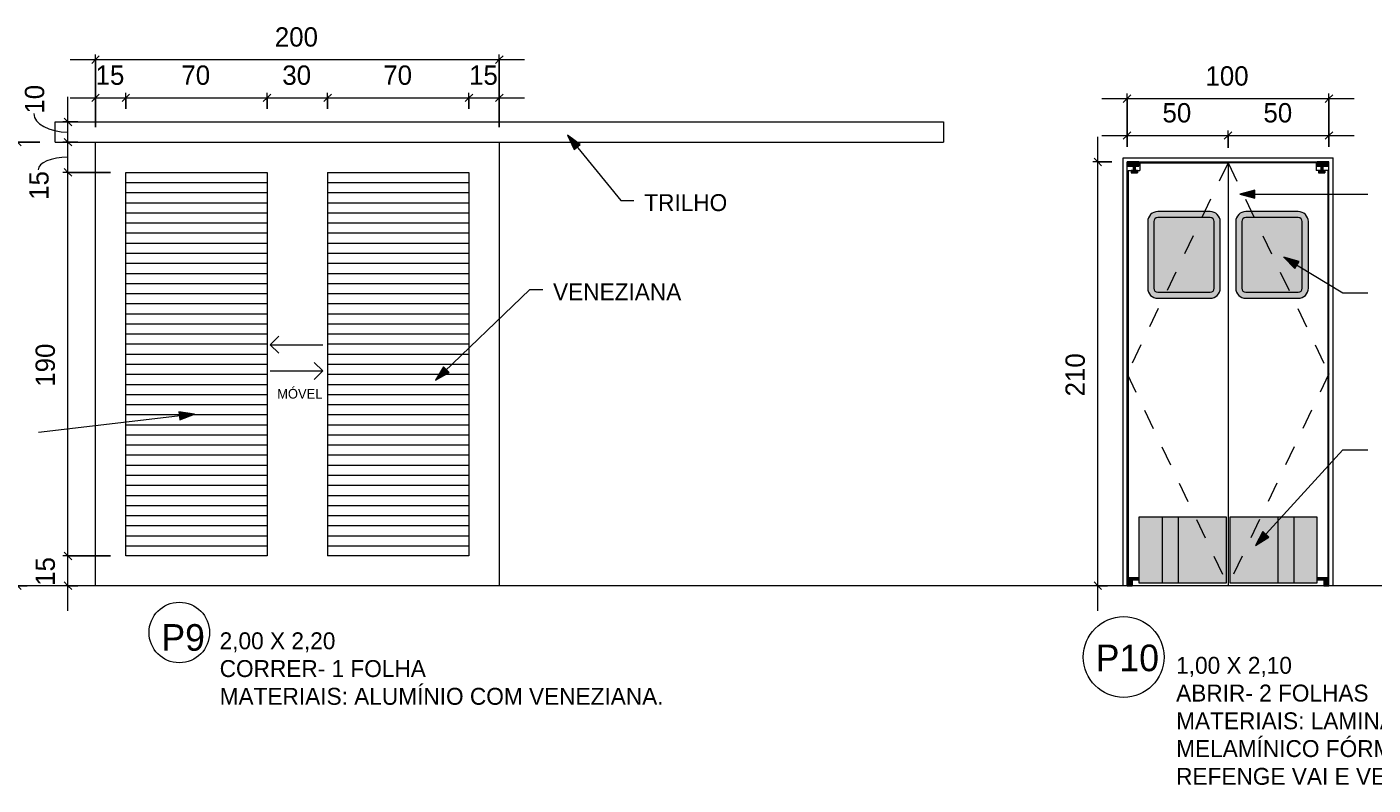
# Model space of a CAD drawing. Header units: metres. Extents: x -1.1 to 55.8, y -6.6 to 5.6.
# Tile 4 of 17: x 10.1 to 16.8, y -2.1 to 1.6. Entities that reach past the tile are written whole.
import ezdxf

# ---------------------------------------------------------------- set-up
doc = ezdxf.new("R2010")
doc.units = ezdxf.units.M
doc.linetypes.add('Projeção', pattern=[0.003969, 0.002381, -0.001587])
for name, color, linetype, lineweight in [('A-ANNO-DIMS', 211, 'Continuous', 9), ('A-ANNO-DIMS-25', 211, 'Continuous', 9), ('A-DETL', 90, 'Continuous', 18), ('A-DETL-GENF', 92, 'Continuous', 18), ('A-FLOR-OVHD', 1, 'Projeção', 18), ('G-ANNO-TEXT', 231, 'Continuous', 9)]:
    doc.layers.add(name, color=color, linetype=linetype, lineweight=lineweight)
doc.styles.add('Century Gothic', font='GOTHIC.TTF', dxfattribs={"height": 0.095807})
doc.styles.add('Century Gothic_1', font='GOTHIC.TTF', dxfattribs={"height": 0.131735})
doc.styles.add('Century Gothic_2', font='GOTHIC.TTF', dxfattribs={"height": 0.083832})
doc.styles.add('Century Gothic_3', font='GOTHIC.TTF', dxfattribs={"height": 0.047904})
doc.dimstyles.new('_Cotas_detalhamento_4_mm__', dxfattribs={"dimscale": 0.3048, "dimtxt": 0.1, "dimasz": 0.123031, "dimexe": 0.082021, "dimexo": 0.246063, "dimgap": 0.123031, "dimtad": 1, "dimdec": 0, "dimlfac": 100, "dimzin": 0, "dimdsep": 46, "dimtxsty": 'Century Gothic', "dimblk1": 'OBLIQUE', "dimblk2": 'OBLIQUE', "dimsah": 1, "dimcen": 0.09, "dimdle": 0.410105, "dimazin": 0, "dimtfac": 1, "dimtdec": 4, "dimtix": 1, "dimtmove": 0, "dimatfit": 3, "dimfxl": 1, "dimtvp": 1, "dimtolj": 1, "dimtzin": 0, "dimarcsym": 2})
doc.dimstyles.new('_Cotas_detalhamento_4_mm___1', dxfattribs={"dimscale": 0.3048, "dimtxt": 0.1, "dimasz": 0.123031, "dimexe": 0.082021, "dimexo": 0.246063, "dimgap": 0.123031, "dimtad": 1, "dimdec": 0, "dimlfac": 100, "dimzin": 0, "dimdsep": 46, "dimtxsty": 'Century Gothic', "dimblk1": 'OBLIQUE', "dimblk2": 'OBLIQUE', "dimsah": 1, "dimcen": 0.09, "dimdle": 0.410105, "dimazin": 0, "dimtfac": 1, "dimtdec": 4, "dimtix": 1, "dimtmove": 1, "dimatfit": 3, "dimfxl": 1, "dimtvp": 1, "dimtolj": 1, "dimtzin": 0, "dimarcsym": 2})

# ---------------------------------------------------------------- blocks, each defined once
blk = doc.blocks.new('DIMBLOCK25-DETALHAMENTO DE PORTAS')
at = {"layer": 'A-ANNO-DIMS-25'}
for p, q in [((10.3514, 1.2671), (10.6264, 1.2671)), ((10.4764, 1.161), (10.4764, 1.2921)), ((10.4764, 1.2671), (10.4764, 1.161)), ((10.6264, 1.2118), (10.6264, 1.2921)), ((10.6264, 1.2671), (10.6264, 1.2118))]:
    blk.add_line(p, q, dxfattribs=at)
at = {"layer": 'A-ANNO-DIMS-25', "lineweight": 18}
for p, q in [((10.4764, 1.2671), (10.4577, 1.2483)), ((10.4764, 1.2671), (10.4952, 1.2858)), ((10.6264, 1.2671), (10.6077, 1.2483)), ((10.6264, 1.2671), (10.6452, 1.2858))]:
    blk.add_line(p, q, dxfattribs=at)
at = {"layer": 'A-ANNO-DIMS-25', "color": 0, "insert": (10.4768, 1.4274), "char_height": 0.09581, "width": 0.179048, "attachment_point": 1, "line_spacing_factor": 0.984117, "style": 'Century Gothic'}
blk.add_mtext('15', dxfattribs=at)
blk = doc.blocks.new('_Oblique')
at = {"color": 0, "linetype": 'ByBlock', "lineweight": -2}
blk.add_line((-0.5, -0.5), (0.5, 0.5), dxfattribs=at)
blk = doc.blocks.new('DIMBLOCK26-DETALHAMENTO DE PORTAS')
at = {"layer": 'A-ANNO-DIMS-25', "lineweight": 18}
for p, q in [((10.6264, 1.2671), (10.6077, 1.2483)), ((10.6264, 1.2671), (10.6452, 1.2858)), ((11.3264, 1.2671), (11.3077, 1.2483)), ((11.3264, 1.2671), (11.3452, 1.2858))]:
    blk.add_line(p, q, dxfattribs=at)
at = {"layer": 'A-ANNO-DIMS-25'}
for p, q in [((10.6264, 1.2118), (10.6264, 1.2921)), ((10.6264, 1.2671), (11.3264, 1.2671)), ((10.6264, 1.2671), (10.6264, 1.2118)), ((11.3264, 1.2118), (11.3264, 1.2921)), ((11.3264, 1.2671), (11.3264, 1.2118))]:
    blk.add_line(p, q, dxfattribs=at)
at = {"layer": 'A-ANNO-DIMS-25', "color": 0, "insert": (10.9018, 1.4274), "char_height": 0.09581, "width": 0.179048, "attachment_point": 1, "line_spacing_factor": 0.984117, "style": 'Century Gothic'}
blk.add_mtext('70', dxfattribs=at)
blk = doc.blocks.new('DIMBLOCK27-DETALHAMENTO DE PORTAS')
at = {"layer": 'A-ANNO-DIMS-25', "lineweight": 18}
for p, q in [((11.3264, 1.2671), (11.3077, 1.2483)), ((11.3264, 1.2671), (11.3452, 1.2858)), ((11.6264, 1.2671), (11.6077, 1.2483)), ((11.6264, 1.2671), (11.6452, 1.2858))]:
    blk.add_line(p, q, dxfattribs=at)
at = {"layer": 'A-ANNO-DIMS-25'}
for p, q in [((11.3264, 1.2118), (11.3264, 1.2921)), ((11.3264, 1.2671), (11.6264, 1.2671)), ((11.3264, 1.2671), (11.3264, 1.2118)), ((11.6264, 1.2118), (11.6264, 1.2921)), ((11.6264, 1.2671), (11.6264, 1.2118))]:
    blk.add_line(p, q, dxfattribs=at)
at = {"layer": 'A-ANNO-DIMS-25', "color": 0, "insert": (11.4018, 1.4274), "char_height": 0.09581, "width": 0.179048, "attachment_point": 1, "line_spacing_factor": 0.984117, "style": 'Century Gothic'}
blk.add_mtext('30', dxfattribs=at)
blk = doc.blocks.new('DIMBLOCK28-DETALHAMENTO DE PORTAS')
at = {"layer": 'A-ANNO-DIMS-25', "lineweight": 18}
for p, q in [((11.6264, 1.2671), (11.6077, 1.2483)), ((11.6264, 1.2671), (11.6452, 1.2858)), ((12.3264, 1.2671), (12.3077, 1.2483)), ((12.3264, 1.2671), (12.3452, 1.2858))]:
    blk.add_line(p, q, dxfattribs=at)
at = {"layer": 'A-ANNO-DIMS-25'}
for p, q in [((11.6264, 1.2118), (11.6264, 1.2921)), ((11.6264, 1.2671), (12.3264, 1.2671)), ((11.6264, 1.2671), (11.6264, 1.2118)), ((12.3264, 1.2118), (12.3264, 1.2921)), ((12.3264, 1.2671), (12.3264, 1.2118))]:
    blk.add_line(p, q, dxfattribs=at)
at = {"layer": 'A-ANNO-DIMS-25', "color": 0, "insert": (11.9018, 1.4274), "char_height": 0.09581, "width": 0.179048, "attachment_point": 1, "line_spacing_factor": 0.984117, "style": 'Century Gothic'}
blk.add_mtext('70', dxfattribs=at)
blk = doc.blocks.new('DIMBLOCK29-DETALHAMENTO DE PORTAS')
at = {"layer": 'A-ANNO-DIMS-25', "lineweight": 18}
for p, q in [((12.3264, 1.2671), (12.3077, 1.2483)), ((12.3264, 1.2671), (12.3452, 1.2858)), ((12.4764, 1.2671), (12.4577, 1.2483)), ((12.4764, 1.2671), (12.4952, 1.2858))]:
    blk.add_line(p, q, dxfattribs=at)
at = {"layer": 'A-ANNO-DIMS-25'}
for p, q in [((12.3264, 1.2118), (12.3264, 1.2921)), ((12.3264, 1.2671), (12.6014, 1.2671)), ((12.3264, 1.2671), (12.3264, 1.2118)), ((12.4764, 1.1225), (12.4764, 1.2921)), ((12.4764, 1.2671), (12.4764, 1.1225))]:
    blk.add_line(p, q, dxfattribs=at)
at = {"layer": 'A-ANNO-DIMS-25', "color": 0, "insert": (12.3268, 1.4274), "char_height": 0.09581, "width": 0.179048, "attachment_point": 1, "line_spacing_factor": 0.984117, "style": 'Century Gothic'}
blk.add_mtext('15', dxfattribs=at)
blk = doc.blocks.new('DIMBLOCK30-DETALHAMENTO DE PORTAS')
at = {"layer": 'A-ANNO-DIMS-25'}
for p, q in [((10.4764, 1.1225), (10.4764, 1.4815)), ((12.4764, 1.1225), (12.4764, 1.4815)), ((10.3514, 1.4565), (12.6014, 1.4565)), ((10.4764, 1.4565), (10.4764, 1.1225)), ((12.4764, 1.4565), (12.4764, 1.1225))]:
    blk.add_line(p, q, dxfattribs=at)
at = {"layer": 'A-ANNO-DIMS-25', "lineweight": 18}
for p, q in [((10.4764, 1.4565), (10.4952, 1.4752)), ((12.4764, 1.4565), (12.4952, 1.4752)), ((10.4764, 1.4565), (10.4577, 1.4377)), ((12.4764, 1.4565), (12.4577, 1.4377))]:
    blk.add_line(p, q, dxfattribs=at)
at = {"layer": 'A-ANNO-DIMS-25', "color": 0, "insert": (11.3645, 1.6167), "char_height": 0.09581, "width": 0.268571, "attachment_point": 1, "line_spacing_factor": 0.984117, "style": 'Century Gothic'}
blk.add_mtext('200', dxfattribs=at)
blk = doc.blocks.new('DIMBLOCK31-DETALHAMENTO DE PORTAS')
at = {"layer": 'A-ANNO-DIMS-25', "lineweight": 18}
for p, q in [((10.3398, -1.0025), (10.3211, -0.9837)), ((10.3398, -1.0025), (10.3586, -1.0212)), ((10.3398, -1.1504), (10.3211, -1.1316)), ((10.3398, -1.1504), (10.3586, -1.1691))]:
    blk.add_line(p, q, dxfattribs=at)
at = {"layer": 'A-ANNO-DIMS-25'}
for p, q in [((10.5514, -1.0025), (10.3148, -1.0025)), ((10.3398, -1.2754), (10.3398, -1.0025)), ((10.3398, -1.0025), (10.5514, -1.0025)), ((10.3883, -1.1504), (10.3148, -1.1504)), ((10.3398, -1.1504), (10.3883, -1.1504))]:
    blk.add_line(p, q, dxfattribs=at)
at = {"layer": 'A-ANNO-DIMS-25', "color": 0, "insert": (10.1795, -1.151), "char_height": 0.09581, "width": 0.179048, "attachment_point": 1, "rotation": 90, "line_spacing_factor": 0.984117, "style": 'Century Gothic'}
blk.add_mtext('15', dxfattribs=at)
blk = doc.blocks.new('DIMBLOCK32-DETALHAMENTO DE PORTAS')
at = {"layer": 'A-ANNO-DIMS-25'}
for p, q in [((10.5514, 0.8975), (10.3148, 0.8975)), ((10.3398, -1.0025), (10.3398, 0.8975)), ((10.3398, 0.8975), (10.5514, 0.8975)), ((10.5514, -1.0025), (10.3148, -1.0025)), ((10.3398, -1.0025), (10.5514, -1.0025))]:
    blk.add_line(p, q, dxfattribs=at)
at = {"layer": 'A-ANNO-DIMS-25', "lineweight": 18}
for p, q in [((10.3398, 0.8975), (10.3211, 0.9163)), ((10.3398, 0.8975), (10.3586, 0.8788)), ((10.3398, -1.0025), (10.3211, -0.9837)), ((10.3398, -1.0025), (10.3586, -1.0212))]:
    blk.add_line(p, q, dxfattribs=at)
at = {"layer": 'A-ANNO-DIMS-25', "color": 0, "insert": (10.1795, -0.1644), "char_height": 0.09581, "width": 0.268571, "attachment_point": 1, "rotation": 90, "line_spacing_factor": 0.984117, "style": 'Century Gothic'}
blk.add_mtext('190', dxfattribs=at)
blk = doc.blocks.new('DIMBLOCK33-DETALHAMENTO DE PORTAS')
at = {"layer": 'A-ANNO-DIMS-25'}
for p, q in [((10.3883, 1.0475), (10.3148, 1.0475)), ((10.3398, 0.8975), (10.3398, 1.0475)), ((10.3398, 1.0475), (10.3883, 1.0475)), ((10.5514, 0.8975), (10.3148, 0.8975)), ((10.3398, 0.8975), (10.5514, 0.8975))]:
    blk.add_line(p, q, dxfattribs=at)
at = {"layer": 'A-ANNO-DIMS-25', "lineweight": 18}
for p, q in [((10.3398, 1.0475), (10.3211, 1.0663)), ((10.3398, 1.0475), (10.3586, 1.0288)), ((10.3398, 0.8975), (10.3211, 0.9163)), ((10.3398, 0.8975), (10.3586, 0.8788))]:
    blk.add_line(p, q, dxfattribs=at)
at = {"layer": 'A-ANNO-DIMS-25'}
blk.add_ellipse((10.3398, 0.9109), major_axis=(-0.1474, 0), ratio=0.418385, start_param=4.712389, end_param=6.283185, dxfattribs=at)
at = {"layer": 'A-ANNO-DIMS-25', "color": 0, "insert": (10.1482, 0.7616), "char_height": 0.09581, "width": 0.179048, "attachment_point": 1, "rotation": 90, "line_spacing_factor": 0.984117, "style": 'Century Gothic'}
blk.add_mtext('15', dxfattribs=at)
blk = doc.blocks.new('DIMBLOCK34-DETALHAMENTO DE PORTAS')
at = {"layer": 'A-ANNO-DIMS-25'}
for p, q in [((10.3398, 1.0475), (10.3398, 1.2725)), ((10.3883, 1.1475), (10.3148, 1.1475)), ((10.3398, 1.1475), (10.3883, 1.1475)), ((10.3883, 1.0475), (10.3148, 1.0475)), ((10.3398, 1.0475), (10.3883, 1.0475))]:
    blk.add_line(p, q, dxfattribs=at)
at = {"layer": 'A-ANNO-DIMS-25', "lineweight": 18}
for p, q in [((10.3398, 1.1475), (10.3211, 1.1663)), ((10.3398, 1.1475), (10.3586, 1.1288)), ((10.3398, 1.0475), (10.3211, 1.0663)), ((10.3398, 1.0475), (10.3586, 1.0288))]:
    blk.add_line(p, q, dxfattribs=at)
at = {"layer": 'A-ANNO-DIMS-25'}
blk.add_ellipse((10.3398, 1.1888), major_axis=(0.1691, 0), ratio=0.539767, start_param=3.141593, end_param=4.712389, dxfattribs=at)
at = {"layer": 'A-ANNO-DIMS-25', "color": 0, "insert": (10.1265, 1.1888), "char_height": 0.09581, "width": 0.179048, "attachment_point": 1, "rotation": 90, "line_spacing_factor": 0.984117, "style": 'Century Gothic'}
blk.add_mtext('10', dxfattribs=at)
blk = doc.blocks.new('DIMBLOCK51-DETALHAMENTO DE PORTAS')
at = {"layer": 'A-ANNO-DIMS-25'}
for p, q in [((10.0899, -1.2754), (10.0899, 1.1725)), ((10.2014, 1.0475), (10.0649, 1.0475)), ((10.0899, 1.0475), (10.2014, 1.0475)), ((10.1384, -1.1504), (10.0649, -1.1504)), ((10.0899, -1.1504), (10.1384, -1.1504))]:
    blk.add_line(p, q, dxfattribs=at)
at = {"layer": 'A-ANNO-DIMS-25', "lineweight": 18}
for p, q in [((10.0899, 1.0475), (10.0712, 1.0663)), ((10.0899, 1.0475), (10.1087, 1.0288)), ((10.0899, -1.1504), (10.0712, -1.1316)), ((10.0899, -1.1504), (10.1087, -1.1691))]:
    blk.add_line(p, q, dxfattribs=at)
at = {"layer": 'A-ANNO-DIMS-25', "color": 0, "insert": (9.9296, -0.1633), "char_height": 0.09581, "width": 0.268571, "attachment_point": 1, "rotation": 90, "line_spacing_factor": 0.984117, "style": 'Century Gothic'}
blk.add_mtext('220', dxfattribs=at)
blk = doc.blocks.new('DIMBLOCK54-DETALHAMENTO DE PORTAS')
at = {"layer": 'A-ANNO-DIMS-25'}
for p, q in [((15.4413, -1.2754), (15.4413, 1.0746)), ((15.5111, 0.9496), (15.4163, 0.9496)), ((15.4413, 0.9496), (15.5111, 0.9496)), ((15.4898, -1.1504), (15.4163, -1.1504)), ((15.4413, -1.1504), (15.4898, -1.1504))]:
    blk.add_line(p, q, dxfattribs=at)
at = {"layer": 'A-ANNO-DIMS-25', "lineweight": 18}
for p, q in [((15.4413, 0.9496), (15.4226, 0.9684)), ((15.4413, 0.9496), (15.4601, 0.9309)), ((15.4413, -1.1504), (15.4226, -1.1316)), ((15.4413, -1.1504), (15.4601, -1.1691))]:
    blk.add_line(p, q, dxfattribs=at)
at = {"layer": 'A-ANNO-DIMS-25', "color": 0, "insert": (15.281, -0.2123), "char_height": 0.09581, "width": 0.268571, "attachment_point": 1, "rotation": 90, "line_spacing_factor": 0.984117, "style": 'Century Gothic'}
blk.add_mtext('210', dxfattribs=at)
blk = doc.blocks.new('DIMBLOCK55-DETALHAMENTO DE PORTAS')
at = {"layer": 'A-ANNO-DIMS-25'}
for p, q in [((15.4611, 1.0807), (16.0861, 1.0807)), ((15.5861, 1.0246), (15.5861, 1.1057)), ((15.5861, 1.0807), (15.5861, 1.0246)), ((16.0861, 1.0196), (16.0861, 1.1057)), ((16.0861, 1.0807), (16.0861, 1.0196))]:
    blk.add_line(p, q, dxfattribs=at)
at = {"layer": 'A-ANNO-DIMS-25', "lineweight": 18}
for p, q in [((15.5861, 1.0807), (15.5673, 1.0619)), ((15.5861, 1.0807), (15.6048, 1.0994)), ((16.0861, 1.0807), (16.0673, 1.0619)), ((16.0861, 1.0807), (16.1048, 1.0994))]:
    blk.add_line(p, q, dxfattribs=at)
at = {"layer": 'A-ANNO-DIMS-25', "color": 0, "insert": (15.7615, 1.241), "char_height": 0.09581, "width": 0.179048, "attachment_point": 1, "line_spacing_factor": 0.984117, "style": 'Century Gothic'}
blk.add_mtext('50', dxfattribs=at)
blk = doc.blocks.new('DIMBLOCK56-DETALHAMENTO DE PORTAS')
at = {"layer": 'A-ANNO-DIMS-25', "lineweight": 18}
for p, q in [((16.0861, 1.0807), (16.0673, 1.0619)), ((16.0861, 1.0807), (16.1048, 1.0994)), ((16.5861, 1.0807), (16.5673, 1.0619)), ((16.5861, 1.0807), (16.6048, 1.0994))]:
    blk.add_line(p, q, dxfattribs=at)
at = {"layer": 'A-ANNO-DIMS-25'}
for p, q in [((16.0861, 1.0196), (16.0861, 1.1057)), ((16.0861, 1.0807), (16.7111, 1.0807)), ((16.0861, 1.0807), (16.0861, 1.0196)), ((16.5861, 1.0246), (16.5861, 1.1057)), ((16.5861, 1.0807), (16.5861, 1.0246))]:
    blk.add_line(p, q, dxfattribs=at)
at = {"layer": 'A-ANNO-DIMS-25', "color": 0, "insert": (16.2615, 1.241), "char_height": 0.09581, "width": 0.179048, "attachment_point": 1, "line_spacing_factor": 0.984117, "style": 'Century Gothic'}
blk.add_mtext('50', dxfattribs=at)
blk = doc.blocks.new('DIMBLOCK57-DETALHAMENTO DE PORTAS')
at = {"layer": 'A-ANNO-DIMS-25'}
for p, q in [((15.5861, 1.0246), (15.5861, 1.2881)), ((16.5861, 1.0246), (16.5861, 1.2881)), ((15.4611, 1.2631), (16.7111, 1.2631)), ((15.5861, 1.2631), (15.5861, 1.0246)), ((16.5861, 1.2631), (16.5861, 1.0246))]:
    blk.add_line(p, q, dxfattribs=at)
at = {"layer": 'A-ANNO-DIMS-25', "lineweight": 18}
for p, q in [((15.5861, 1.2631), (15.6048, 1.2818)), ((16.5861, 1.2631), (16.6048, 1.2818)), ((15.5861, 1.2631), (15.5673, 1.2443)), ((16.5861, 1.2631), (16.5673, 1.2443))]:
    blk.add_line(p, q, dxfattribs=at)
at = {"layer": 'A-ANNO-DIMS-25', "color": 0, "insert": (15.9742, 1.4234), "char_height": 0.09581, "width": 0.268571, "attachment_point": 1, "line_spacing_factor": 0.984117, "style": 'Century Gothic'}
blk.add_mtext('100', dxfattribs=at)

msp = doc.modelspace()

# ---------------------------------------------------------------- hatches: boundary and pattern name
at = {"layer": 'A-DETL-GENF'}
h = msp.add_hatch(color=254, dxfattribs=at)
h.paths.add_polyline_path([(15.6336, 0.8953), (15.6379, 0.8953), (15.6379, 0.9071), (15.6267, 0.9071), (15.6267, 0.9284), (15.6448, 0.9284), (15.6448, 0.9496), (15.5861, 0.9496), (15.5861, 0.9284), (15.6167, 0.9284), (15.6167, 0.9071), (15.6067, 0.9071), (15.6067, 0.8953), (15.633, 0.8953)], flags=0)
h.paths.add_polyline_path([(15.633, 0.8983), (15.632, 0.8986), (15.6312, 0.8993), (15.6309, 0.9004), (15.6312, 0.9014), (15.632, 0.9022), (15.633, 0.9024), (15.6341, 0.9022), (15.6348, 0.9014), (15.6351, 0.9002), (15.6348, 0.8993), (15.6341, 0.8986), (15.6336, 0.8983)], flags=0)
h.paths.add_polyline_path([(15.6118, 0.8983), (15.6107, 0.8986), (15.61, 0.8993), (15.6097, 0.9004), (15.61, 0.9014), (15.6107, 0.9022), (15.6118, 0.9024), (15.6128, 0.9022), (15.6136, 0.9014), (15.6139, 0.9004), (15.6136, 0.8993), (15.6128, 0.8986), (15.6123, 0.8983)], flags=0)
h.paths.add_polyline_path([(15.633, 0.9399), (15.632, 0.9402), (15.6312, 0.9409), (15.6309, 0.942), (15.6312, 0.943), (15.632, 0.9438), (15.633, 0.9441), (15.6341, 0.9438), (15.6348, 0.943), (15.6351, 0.942), (15.6348, 0.9409), (15.6341, 0.9402), (15.6336, 0.94)], flags=0)
h = msp.add_hatch(color=254, dxfattribs=at)
h.paths.add_polyline_path([(16.548, 0.8953), (16.5655, 0.8953), (16.5655, 0.9071), (16.5555, 0.9071), (16.5555, 0.9284), (16.5861, 0.9284), (16.5861, 0.9496), (16.5273, 0.9496), (16.5273, 0.9284), (16.5455, 0.9284), (16.5455, 0.9071), (16.5342, 0.9071), (16.5342, 0.8953), (16.5396, 0.8953)], flags=0)
h.paths.add_polyline_path([(16.5391, 0.8983), (16.5381, 0.8986), (16.5373, 0.8993), (16.537, 0.9004), (16.5373, 0.9014), (16.5381, 0.9022), (16.5391, 0.9024), (16.5402, 0.9022), (16.5409, 0.9014), (16.5412, 0.9004), (16.5409, 0.8993), (16.5402, 0.8986), (16.5396, 0.8983)], flags=0)
h.paths.add_polyline_path([(16.5604, 0.8983), (16.5593, 0.8986), (16.5586, 0.8993), (16.5583, 0.9004), (16.5586, 0.9014), (16.5593, 0.9022), (16.5604, 0.9024), (16.5614, 0.9022), (16.5622, 0.9014), (16.5624, 0.9004), (16.5622, 0.8993), (16.5614, 0.8986), (16.5609, 0.8983)], flags=0)
h.paths.add_polyline_path([(16.5391, 0.9399), (16.5381, 0.9402), (16.5373, 0.9409), (16.537, 0.942), (16.5373, 0.943), (16.5381, 0.9438), (16.5391, 0.9441), (16.5402, 0.9438), (16.5409, 0.943), (16.5412, 0.942), (16.5409, 0.9409), (16.5402, 0.9402), (16.5396, 0.94)], flags=0)
h = msp.add_hatch(color=254, dxfattribs=at)
h.paths.add_polyline_path([(15.9677, 0.2737), (15.9977, 0.2737), (16.0107, 0.2754), (16.0227, 0.2804), (16.0331, 0.2884), (16.041, 0.2987), (16.046, 0.3108), (16.0477, 0.3237), (16.0477, 0.6536), (16.046, 0.6666), (16.041, 0.6786), (16.0331, 0.689), (16.0227, 0.6969), (16.0107, 0.7019), (15.9977, 0.7036), (15.7381, 0.7036), (15.7252, 0.7019), (15.7131, 0.6969), (15.7028, 0.689), (15.6948, 0.6786), (15.6899, 0.6666), (15.6881, 0.6536), (15.6881, 0.3237), (15.6899, 0.3108), (15.6948, 0.2987), (15.7028, 0.2884), (15.7131, 0.2804), (15.7252, 0.2754), (15.7381, 0.2737), (15.9253, 0.2737)], flags=0)
h.paths.add_polyline_path([(15.9977, 0.3037), (15.7381, 0.3037), (15.733, 0.3044), (15.7281, 0.3064), (15.724, 0.3096), (15.7208, 0.3137), (15.7188, 0.3186), (15.7181, 0.3237), (15.7181, 0.6536), (15.7188, 0.6588), (15.7208, 0.6636), (15.724, 0.6678), (15.7281, 0.6709), (15.733, 0.6729), (15.7381, 0.6736), (15.9977, 0.6736), (16.0029, 0.6729), (16.0077, 0.6709), (16.0119, 0.6678), (16.0151, 0.6636), (16.0171, 0.6588), (16.0177, 0.6536), (16.0177, 0.3237), (16.0171, 0.3186), (16.0151, 0.3137), (16.0119, 0.3096), (16.0077, 0.3064), (16.0029, 0.3044)], flags=0)
for color, points in [(7, [(15.8455, 0.3037), (15.9977, 0.3037), (16.0029, 0.3044), (16.0077, 0.3064), (16.0119, 0.3096), (16.0151, 0.3137), (16.0171, 0.3186), (16.0177, 0.3237), (16.0177, 0.6536), (16.0171, 0.6588), (16.0151, 0.6636), (16.0119, 0.6678), (16.0077, 0.6709), (16.0029, 0.6729), (15.9977, 0.6736), (15.7381, 0.6736), (15.733, 0.6729), (15.7281, 0.6709), (15.724, 0.6678), (15.7208, 0.6636), (15.7188, 0.6588), (15.7181, 0.6536), (15.7181, 0.3237), (15.7188, 0.3186), (15.7208, 0.3137), (15.724, 0.3096), (15.7281, 0.3064), (15.733, 0.3044), (15.7381, 0.3037)]), (7, [(16.3564, 0.3037), (16.434, 0.3037), (16.4392, 0.3044), (16.444, 0.3064), (16.4481, 0.3096), (16.4513, 0.3137), (16.4533, 0.3186), (16.454, 0.3237), (16.454, 0.6536), (16.4533, 0.6588), (16.4513, 0.6636), (16.4481, 0.6678), (16.444, 0.6709), (16.4392, 0.6729), (16.434, 0.6736), (16.1744, 0.6736), (16.1692, 0.6729), (16.1644, 0.6709), (16.1603, 0.6678), (16.1571, 0.6636), (16.1551, 0.6588), (16.1544, 0.6536), (16.1544, 0.3237), (16.1551, 0.3186), (16.1571, 0.3137), (16.1603, 0.3096), (16.1644, 0.3064), (16.1692, 0.3044), (16.1744, 0.3037)]), (254, [(15.8455, -1.1354), (16.0778, -1.1354), (16.0778, -0.8104), (15.6448, -0.8104), (15.6448, -1.1354), (15.7178, -1.1354)]), (254, [(16.0948, -1.1354), (16.5273, -1.1354), (16.5273, -0.8104), (16.0948, -0.8104)])]:
    msp.add_hatch(color=color, dxfattribs=at).paths.add_polyline_path(points, flags=0)
h = msp.add_hatch(color=254, dxfattribs=at)
h.paths.add_polyline_path([(16.4333, 0.2737), (16.434, 0.2737), (16.4469, 0.2754), (16.459, 0.2804), (16.4693, 0.2884), (16.4773, 0.2987), (16.4823, 0.3108), (16.484, 0.3237), (16.484, 0.6536), (16.4823, 0.6666), (16.4773, 0.6786), (16.4693, 0.689), (16.459, 0.6969), (16.4469, 0.7019), (16.434, 0.7036), (16.1744, 0.7036), (16.1615, 0.7019), (16.1494, 0.6969), (16.139, 0.689), (16.1311, 0.6786), (16.1261, 0.6666), (16.1244, 0.6536), (16.1244, 0.3237), (16.1261, 0.3108), (16.1311, 0.2987), (16.139, 0.2884), (16.1494, 0.2804), (16.1615, 0.2754), (16.1744, 0.2737), (16.404, 0.2737)], flags=0)
h.paths.add_polyline_path([(16.434, 0.3037), (16.1744, 0.3037), (16.1692, 0.3044), (16.1644, 0.3064), (16.1603, 0.3096), (16.1571, 0.3137), (16.1551, 0.3186), (16.1544, 0.3237), (16.1544, 0.6536), (16.1551, 0.6588), (16.1571, 0.6636), (16.1603, 0.6678), (16.1644, 0.6709), (16.1692, 0.6729), (16.1744, 0.6736), (16.434, 0.6736), (16.4392, 0.6729), (16.444, 0.6709), (16.4481, 0.6678), (16.4513, 0.6636), (16.4533, 0.6588), (16.454, 0.6536), (16.454, 0.3237), (16.4533, 0.3186), (16.4513, 0.3137), (16.4481, 0.3096), (16.444, 0.3064), (16.4392, 0.3044)], flags=0)
h = msp.add_hatch(color=254, dxfattribs=at)
h.paths.add_polyline_path([(15.5969, -1.1504), (15.6111, -1.1504), (15.6111, -1.1204), (15.6448, -1.1204), (15.6448, -1.1104), (15.5861, -1.1104), (15.5861, -1.1504), (15.5965, -1.1504)], flags=0)
h.paths.add_polyline_path([(15.5983, -1.1436), (15.5973, -1.1433), (15.5965, -1.1426), (15.5962, -1.1415), (15.5965, -1.1405), (15.5973, -1.1397), (15.5983, -1.1395), (15.5994, -1.1397), (15.6001, -1.1405), (15.6004, -1.1415), (15.6001, -1.1426), (15.5994, -1.1433), (15.5989, -1.1436)], flags=0)
h.paths.add_polyline_path([(15.5983, -1.1171), (15.5973, -1.1168), (15.5965, -1.1161), (15.5962, -1.115), (15.5965, -1.114), (15.5973, -1.1132), (15.5983, -1.1129), (15.5994, -1.1132), (15.6002, -1.1142), (15.6004, -1.1152), (15.6001, -1.1161), (15.5994, -1.1168), (15.5989, -1.117)], flags=0)
h.paths.add_polyline_path([(15.633, -1.1168), (15.632, -1.1165), (15.6311, -1.1156), (15.6309, -1.1147), (15.6313, -1.1135), (15.632, -1.1129), (15.633, -1.1126), (15.6341, -1.1129), (15.6348, -1.1137), (15.6351, -1.1147), (15.6348, -1.1157), (15.6341, -1.1165), (15.6336, -1.1167)], flags=0)
h = msp.add_hatch(color=254, dxfattribs=at)
h.paths.add_polyline_path([(16.5611, -1.1504), (16.5861, -1.1504), (16.5861, -1.1104), (16.5273, -1.1104), (16.5273, -1.1204), (16.5611, -1.1204), (16.5611, -1.1436)], flags=0)
h.paths.add_polyline_path([(16.5738, -1.1436), (16.5728, -1.1433), (16.572, -1.1426), (16.5717, -1.1415), (16.572, -1.1405), (16.5728, -1.1397), (16.5738, -1.1395), (16.5749, -1.1397), (16.5756, -1.1405), (16.5759, -1.1415), (16.5756, -1.1426), (16.5749, -1.1433), (16.5744, -1.1436)], flags=0)
h.paths.add_polyline_path([(16.5738, -1.1171), (16.5728, -1.1168), (16.572, -1.1161), (16.5717, -1.115), (16.572, -1.114), (16.5728, -1.1132), (16.5738, -1.1129), (16.5749, -1.1132), (16.5756, -1.114), (16.5759, -1.1152), (16.5755, -1.1162), (16.5749, -1.1168), (16.5744, -1.117)], flags=0)
h.paths.add_polyline_path([(16.5391, -1.1168), (16.5381, -1.1165), (16.5373, -1.1157), (16.537, -1.1147), (16.5373, -1.1137), (16.5381, -1.1129), (16.5391, -1.1126), (16.5403, -1.113), (16.5409, -1.1137), (16.5412, -1.1147), (16.5409, -1.1157), (16.5402, -1.1165), (16.5396, -1.1167)], flags=0)
at = {"layer": 'G-ANNO-TEXT'}
for points in [[(12.815, 1.0814), (12.8468, 1.0106), (12.8779, 1.036)], [(16.1441, 0.7903), (16.2191, 0.7702), (16.2191, 0.8104)], [(16.3631, 0.4774), (16.4168, 0.4213), (16.4377, 0.4556)], [(12.1604, -0.1316), (12.2284, -0.0942), (12.2006, -0.0652)], [(10.9664, -0.3004), (10.8896, -0.2892), (10.8943, -0.3291)], [(16.2224, -0.9513), (16.2877, -0.9094), (16.258, -0.8823)]]:
    msp.add_hatch(color=250, dxfattribs=at).paths.add_polyline_path(points, flags=0)

# ---------------------------------------------------------------- linework, layer by layer
at = {"layer": 'A-DETL'}
for p, q in [((10.2764, 1.1475), (14.6764, 1.1475)), ((10.2764, 1.0475), (10.2764, 1.1475)), ((14.6764, 1.1475), (14.6764, 1.0475)), ((10.2764, 1.0475), (14.6764, 1.0475)), ((10.4764, -1.1504), (10.4764, 1.0475)), ((12.4764, 1.0475), (12.4764, -1.1504)), ((15.5661, 0.9696), (16.6061, 0.9696)), ((15.5661, -1.1504), (15.5661, 0.9696)), ((15.6448, 0.9496), (15.5861, 0.9496)), ((15.5861, 0.9496), (15.5861, 0.9284)), ((15.5861, -1.1504), (15.5861, 0.9496)), ((15.5861, 0.9496), (16.5861, 0.9496)), ((15.5861, 0.9496), (15.6448, 0.9496)), ((15.5861, 0.9284), (15.5861, 0.9496)), ((15.6448, 0.9284), (15.6448, 0.9496)), ((15.6448, 0.9496), (15.6448, 0.9284)), ((15.6498, 0.9446), (15.6498, 0.9071)), ((15.6498, 0.9446), (16.0861, 0.9446)), ((16.5223, 0.9446), (16.0861, 0.9446)), ((16.0861, 0.9446), (16.0861, -1.1504)), ((16.5223, 0.9446), (16.5223, 0.9071)), ((16.5861, 0.9496), (16.5273, 0.9496)), ((16.5273, 0.9496), (16.5273, 0.9284)), ((16.5861, 0.9496), (16.5273, 0.9496)), ((16.5861, 0.9496), (16.5273, 0.9496)), ((16.5273, 0.9496), (16.5273, 0.9284)), ((16.5861, 0.9284), (16.5861, 0.9496)), ((16.5861, -1.1504), (16.5861, 0.9496)), ((16.5861, 0.9284), (16.5861, 0.9496)), ((16.6061, -1.1504), (16.6061, 0.9696)), ((10.6264, -1.0025), (10.6264, 0.8975)), ((10.6264, 0.8975), (11.3264, 0.8975)), ((11.3264, 0.8975), (11.3264, -1.0025)), ((11.6264, 0.8975), (11.6264, -1.0025)), ((11.6264, 0.8975), (12.3264, 0.8975)), ((12.3264, 0.8975), (12.3264, -1.0025)), ((15.5861, 0.9284), (15.6167, 0.9284)), ((15.5911, 0.9071), (15.6498, 0.9071)), ((15.5911, 0.9071), (15.5911, -1.1104)), ((15.6167, 0.9071), (15.6067, 0.9071)), ((15.6067, 0.9071), (15.6067, 0.8953)), ((15.6067, 0.9071), (15.6067, 0.8953)), ((15.6067, 0.8953), (15.6379, 0.8953)), ((15.6067, 0.8953), (15.6379, 0.8953)), ((15.6167, 0.9284), (15.6167, 0.9071)), ((15.6167, 0.9284), (15.6167, 0.9071)), ((15.6267, 0.9284), (15.6448, 0.9284)), ((15.6267, 0.9071), (15.6267, 0.9284)), ((15.6267, 0.9284), (15.6267, 0.9071)), ((15.6379, 0.9071), (15.6267, 0.9071)), ((15.6379, 0.8953), (15.6379, 0.9071)), ((15.6379, 0.9071), (15.6379, 0.8953)), ((16.5811, 0.9071), (16.5223, 0.9071)), ((16.5273, 0.9284), (16.5455, 0.9284)), ((16.5455, 0.9071), (16.5342, 0.9071)), ((16.5342, 0.9071), (16.5342, 0.8953)), ((16.5342, 0.9071), (16.5342, 0.8953)), ((16.5342, 0.8953), (16.5655, 0.8953)), ((16.5655, 0.8953), (16.5342, 0.8953)), ((16.5455, 0.9284), (16.5455, 0.9071)), ((16.5455, 0.9284), (16.5455, 0.9071)), ((16.5555, 0.9071), (16.5555, 0.9284)), ((16.5555, 0.9284), (16.5861, 0.9284)), ((16.5555, 0.9284), (16.5555, 0.9071)), ((16.5655, 0.9071), (16.5555, 0.9071)), ((16.5655, 0.8953), (16.5655, 0.9071)), ((16.5655, 0.9071), (16.5655, 0.8953)), ((16.5811, 0.9071), (16.5811, -1.1104)), ((10.6264, 0.8475), (11.3264, 0.8475)), ((11.6264, 0.8475), (12.3264, 0.8475)), ((10.6264, 0.7975), (11.3264, 0.7975)), ((10.6264, 0.7475), (11.3264, 0.7475)), ((11.6264, 0.7975), (12.3264, 0.7975)), ((11.6264, 0.7475), (12.3264, 0.7475)), ((10.6264, 0.6975), (11.3264, 0.6975)), ((10.6264, 0.6975), (11.3264, 0.6975)), ((11.6264, 0.6975), (12.3264, 0.6975)), ((11.6264, 0.6975), (12.3264, 0.6975)), ((15.9977, 0.7036), (15.7381, 0.7036)), ((15.9977, 0.6736), (15.7381, 0.6736)), ((16.434, 0.7036), (16.1744, 0.7036)), ((16.434, 0.6736), (16.1744, 0.6736)), ((10.6264, 0.6475), (11.3264, 0.6475)), ((11.6264, 0.6475), (12.3264, 0.6475)), ((15.6881, 0.6536), (15.6881, 0.3237)), ((15.7181, 0.6536), (15.7181, 0.3237)), ((16.0177, 0.3237), (16.0177, 0.6536)), ((16.0477, 0.3237), (16.0477, 0.6536)), ((16.1244, 0.6536), (16.1244, 0.3237)), ((16.1544, 0.6536), (16.1544, 0.3237)), ((16.454, 0.3237), (16.454, 0.6536)), ((16.484, 0.3237), (16.484, 0.6536)), ((10.6264, 0.5975), (11.3264, 0.5975)), ((10.6264, 0.5475), (11.3264, 0.5475)), ((11.6264, 0.5975), (12.3264, 0.5975)), ((11.6264, 0.5475), (12.3264, 0.5475)), ((10.6264, 0.4975), (11.3264, 0.4975)), ((11.6264, 0.4975), (12.3264, 0.4975)), ((10.6264, 0.4475), (11.3264, 0.4475)), ((11.6264, 0.4475), (12.3264, 0.4475)), ((10.6264, 0.3975), (11.3264, 0.3975)), ((10.6264, 0.3475), (11.3264, 0.3475)), ((11.6264, 0.3975), (12.3264, 0.3975)), ((11.6264, 0.3475), (12.3264, 0.3475)), ((10.6264, 0.2975), (11.3264, 0.2975)), ((11.6264, 0.2975), (12.3264, 0.2975)), ((15.7381, 0.3037), (15.9977, 0.3037)), ((15.7381, 0.2737), (15.9977, 0.2737)), ((16.1744, 0.3037), (16.434, 0.3037)), ((16.1744, 0.2737), (16.434, 0.2737)), ((10.6264, 0.2475), (11.3264, 0.2475)), ((11.6264, 0.2475), (12.3264, 0.2475)), ((10.6264, 0.1975), (11.3264, 0.1975)), ((10.6264, 0.1475), (11.3264, 0.1475)), ((11.6264, 0.1975), (12.3264, 0.1975)), ((11.6264, 0.1475), (12.3264, 0.1475)), ((10.6264, 0.0975), (11.3264, 0.0975)), ((11.3422, 0.044), (11.3846, 0.0864)), ((11.6264, 0.0975), (12.3264, 0.0975)), ((10.6264, 0.0475), (11.3264, 0.0475)), ((11.3422, 0.044), (11.6022, 0.044)), ((11.3422, 0.044), (11.3846, 0.0016)), ((11.6264, 0.0475), (12.3264, 0.0475)), ((10.6264, -0.0025), (11.3264, -0.0025)), ((10.6264, -0.0525), (11.3264, -0.0525)), ((11.6022, -0.086), (11.5597, -0.0436)), ((11.6264, -0.0025), (12.3264, -0.0025)), ((11.6264, -0.0525), (12.3264, -0.0525)), ((10.6264, -0.1025), (11.3264, -0.1025)), ((11.3422, -0.086), (11.6022, -0.086)), ((11.6022, -0.086), (11.5597, -0.1284)), ((11.6264, -0.1025), (12.3264, -0.1025)), ((10.6264, -0.1525), (11.3264, -0.1525)), ((11.6264, -0.1525), (12.3264, -0.1525)), ((10.6264, -0.2025), (11.3264, -0.2025)), ((10.6264, -0.2525), (11.3264, -0.2525)), ((10.6264, -0.2525), (11.3264, -0.2525)), ((11.6264, -0.2025), (12.3264, -0.2025)), ((11.6264, -0.2525), (12.3264, -0.2525)), ((11.6264, -0.2525), (12.3264, -0.2525)), ((10.6264, -0.3025), (11.3264, -0.3025)), ((11.6264, -0.3025), (12.3264, -0.3025)), ((10.6264, -0.3525), (11.3264, -0.3525)), ((11.6264, -0.3525), (12.3264, -0.3525)), ((10.6264, -0.4025), (11.3264, -0.4025)), ((10.6264, -0.4525), (11.3264, -0.4525)), ((11.6264, -0.4025), (12.3264, -0.4025)), ((11.6264, -0.4525), (12.3264, -0.4525)), ((10.6264, -0.5025), (11.3264, -0.5025)), ((11.6264, -0.5025), (12.3264, -0.5025)), ((10.6264, -0.5525), (11.3264, -0.5525)), ((11.6264, -0.5525), (12.3264, -0.5525)), ((10.6264, -0.6025), (11.3264, -0.6025)), ((10.6264, -0.6525), (11.3264, -0.6525)), ((11.6264, -0.6025), (12.3264, -0.6025)), ((11.6264, -0.6525), (12.3264, -0.6525)), ((10.6264, -0.7025), (11.3264, -0.7025)), ((10.6264, -0.7025), (11.3264, -0.7025)), ((11.6264, -0.7025), (12.3264, -0.7025)), ((11.6264, -0.7025), (12.3264, -0.7025)), ((10.6264, -0.7525), (11.3264, -0.7525)), ((11.6264, -0.7525), (12.3264, -0.7525)), ((10.6264, -0.8025), (11.3264, -0.8025)), ((10.6264, -0.8525), (11.3264, -0.8525)), ((11.6264, -0.8025), (12.3264, -0.8025)), ((11.6264, -0.8525), (12.3264, -0.8525)), ((16.0778, -0.8104), (15.6448, -0.8104)), ((15.6448, -0.8104), (15.6448, -1.1354)), ((15.7598, -0.8104), (15.7598, -1.1354)), ((15.8398, -0.8104), (15.8398, -1.1354)), ((16.0778, -1.1354), (16.0778, -0.8104)), ((16.0948, -0.8104), (16.0948, -1.1354)), ((16.5273, -0.8104), (16.0948, -0.8104)), ((16.3323, -0.8104), (16.3323, -1.1354)), ((16.4123, -0.8104), (16.4123, -1.1354)), ((16.5273, -1.1354), (16.5273, -0.8104)), ((10.6264, -0.9025), (11.3264, -0.9025)), ((11.6264, -0.9025), (12.3264, -0.9025)), ((10.6264, -0.9525), (11.3264, -0.9525)), ((11.6264, -0.9525), (12.3264, -0.9525)), ((11.3264, -1.0025), (10.6264, -1.0025)), ((12.3264, -1.0025), (11.6264, -1.0025)), ((15.6448, -1.1104), (15.5861, -1.1104)), ((15.5861, -1.1104), (15.5861, -1.1504)), ((15.5861, -1.1104), (15.6448, -1.1104)), ((15.5861, -1.1204), (15.6448, -1.1204)), ((15.6111, -1.1504), (15.6111, -1.1204)), ((15.6111, -1.1204), (15.6448, -1.1204)), ((15.6111, -1.1204), (15.6111, -1.1504)), ((15.6448, -1.1204), (15.6448, -1.1104)), ((15.6448, -1.1104), (15.6448, -1.1204)), ((16.5273, -1.1104), (16.5273, -1.1204)), ((16.5861, -1.1104), (16.5273, -1.1104)), ((16.5861, -1.1104), (16.5273, -1.1104)), ((16.5273, -1.1104), (16.5273, -1.1204)), ((16.5273, -1.1204), (16.5611, -1.1204)), ((16.5861, -1.1204), (16.5273, -1.1204)), ((16.5611, -1.1204), (16.5611, -1.1504)), ((16.5611, -1.1204), (16.5611, -1.1504)), ((16.5861, -1.1504), (16.5861, -1.1104)), ((24.4104, -1.1504), (-0.9896, -1.1504)), ((15.5861, -1.1504), (15.6111, -1.1504)), ((15.6111, -1.1504), (15.5911, -1.1504)), ((15.6448, -1.1354), (16.0778, -1.1354)), ((16.0948, -1.1354), (16.5273, -1.1354)), ((16.5611, -1.1504), (16.5861, -1.1504)), ((16.5611, -1.1504), (16.5811, -1.1504)), ((16.5611, -1.1504), (16.5811, -1.1504))]:
    msp.add_line(p, q, dxfattribs=at)
for centre, radius in [((15.6118, 0.9004), 0.00208), ((15.633, 0.9004), 0.00208), ((16.5391, 0.9004), 0.00208), ((16.5604, 0.9004), 0.00208), ((10.8916, -1.382), 0.15), ((15.5693, -1.5035), 0.2)]:
    msp.add_circle(centre, radius, dxfattribs=at)
for centre, radius, start, end in [((15.633, 0.942), 0.00208, 0, 180), ((15.633, 0.942), 0.00208, 180, 360), ((16.5391, 0.942), 0.00208, 90, 270), ((16.5391, 0.942), 0.00208, 270, 90), ((15.6118, 0.9004), 0.00208, 360, 180), ((15.6118, 0.9004), 0.00208, 180, 0), ((15.633, 0.9004), 0.00208, 0, 180), ((15.633, 0.9004), 0.00208, 180, 360), ((16.5391, 0.9004), 0.00208, 90, 270), ((16.5391, 0.9004), 0.00208, 270, 90), ((16.5604, 0.9004), 0.00208, 90, 270), ((16.5604, 0.9004), 0.00208, 270, 90), ((15.7381, 0.6536), 0.05, 90, 180), ((15.7381, 0.6536), 0.02, 90, 180), ((15.9977, 0.6536), 0.05, 360, 90), ((15.9977, 0.6536), 0.02, 0, 90), ((16.1744, 0.6536), 0.05, 90, 180), ((16.1744, 0.6536), 0.02, 90, 180), ((16.434, 0.6536), 0.05, 360, 90), ((16.434, 0.6536), 0.02, 0, 90), ((15.7381, 0.3237), 0.05, 180, 270), ((15.7381, 0.3237), 0.02, 180, 270), ((15.9977, 0.3237), 0.05, 270, 0), ((15.9977, 0.3237), 0.02, 270, 360), ((16.1744, 0.3237), 0.05, 180, 270), ((16.1744, 0.3237), 0.02, 180, 270), ((16.434, 0.3237), 0.05, 270, 0), ((16.434, 0.3237), 0.02, 270, 360), ((15.5983, -1.115), 0.00209, 0, 180), ((15.5983, -1.115), 0.00209, 180, 360), ((15.633, -1.1147), 0.00209, 0, 180), ((15.633, -1.1147), 0.00209, 180, 360), ((16.5391, -1.1147), 0.00209, 90, 270), ((16.5391, -1.1147), 0.00209, 270, 90), ((16.5738, -1.115), 0.00209, 90, 270), ((16.5738, -1.115), 0.00209, 270, 90), ((15.5983, -1.1415), 0.00209, 0, 180), ((15.5983, -1.1415), 0.00209, 180, 360), ((16.5738, -1.1415), 0.00209, 90, 270), ((16.5738, -1.1415), 0.00209, 270, 90)]:
    msp.add_arc(centre, radius, start, end, dxfattribs=at)
at = {"layer": 'A-FLOR-OVHD'}
for p, q in [((16.0861, 0.9446), (15.5861, -0.1004)), ((16.0861, 0.9446), (16.5861, -0.1004)), ((15.5861, -0.1004), (16.0861, -1.1504)), ((16.5861, -0.1004), (16.0861, -1.1504))]:
    msp.add_line(p, q, dxfattribs=at)
at = {"layer": 'G-ANNO-TEXT', "color": 250}
for p, q in [((12.815, 1.0814), (12.8468, 1.0106)), ((12.8779, 1.036), (12.815, 1.0814)), ((12.815, 1.0814), (13.0786, 0.7585)), ((12.8468, 1.0106), (12.8779, 1.036)), ((16.2191, 0.8104), (16.1441, 0.7903)), ((16.2191, 0.7702), (16.2191, 0.8104)), ((13.0786, 0.7585), (13.1437, 0.7585)), ((16.1441, 0.7903), (16.2191, 0.7702)), ((16.1441, 0.7903), (16.7791, 0.7903)), ((16.3631, 0.4774), (16.4168, 0.4213)), ((16.4377, 0.4556), (16.3631, 0.4774)), ((16.3631, 0.4774), (16.6546, 0.3001)), ((16.4168, 0.4213), (16.4377, 0.4556)), ((12.1604, -0.1316), (12.6273, 0.3168)), ((12.6273, 0.3168), (12.6919, 0.3168)), ((16.6546, 0.3001), (16.7791, 0.3001)), ((12.2006, -0.0652), (12.1604, -0.1316)), ((12.2284, -0.0942), (12.2006, -0.0652)), ((12.1604, -0.1316), (12.2284, -0.0942)), ((10.9664, -0.3004), (10.1947, -0.3911)), ((10.9664, -0.3004), (10.8896, -0.2892)), ((10.8896, -0.2892), (10.8943, -0.3291)), ((10.8943, -0.3291), (10.9664, -0.3004)), ((16.2224, -0.9513), (16.6546, -0.4768)), ((16.6546, -0.4768), (16.7791, -0.4768)), ((16.258, -0.8823), (16.2224, -0.9513)), ((16.2224, -0.9513), (16.2877, -0.9094)), ((16.2877, -0.9094), (16.258, -0.8823))]:
    msp.add_line(p, q, dxfattribs=at)

# ---------------------------------------------------------------- texts
at = {"layer": 'G-ANNO-TEXT', "color": 7, "attachment_point": 1, "line_spacing_factor": 0.984117}
for s, insert, char_height, width, style in [('TRILHO', (13.1945, 0.7897), 0.08383, 0.452528, 'Century Gothic_2'), ('VENEZIANA', (12.7427, 0.348), 0.08383, 0.750713, 'Century Gothic_2'), ('MÓVEL', (11.3763, -0.1751), 0.0479, 0.2742, 'Century Gothic_3'), ('P9', (10.8029, -1.3406), 0.13174, 0.249142, 'Century Gothic_1'), ('2,00 X 2,20\\PCORRER- 1 FOLHA\\PMATERIAIS: ALUMÍNIO COM VENEZIANA.', (11.0914, -1.3813), 0.083832, 2.657419, 'Century Gothic_2'), ('P10', (15.4308, -1.442), 0.13174, 0.369588, 'Century Gothic_1'), ('1,00 X 2,10\\PABRIR- 2 FOLHAS\\PMATERIAIS: LAMINADO\\PMELAMÍNICO FÓRMICA E=10mm\\PREFENGE VAI E VEM.', (15.8291, -1.5027), 0.083832, 2.189142, 'Century Gothic_2')]:
    msp.add_mtext(s, dxfattribs=dict(at, insert=insert, char_height=char_height, width=width, style=style))

# ---------------------------------------------------------------- dimensions: what is measured, and where the dimension line sits
at = {"layer": 'A-ANNO-DIMS'}
for base, p1, p2, override, picture, middle in [((12.4764, 1.4565), (10.4764, 1.0475), (12.4764, 1.0475), {"dimpost": '<>', "dimfxl": 2}, 'DIMBLOCK30-DETALHAMENTO DE PORTAS', (11.4764, 1.5443)), ((10.6264, 1.2671), (10.4764, 1.086), (10.6264, 1.1368), {"dimpost": '<>', "dimfxl": 0.158384}, 'DIMBLOCK25-DETALHAMENTO DE PORTAS', (10.5514, 1.3537)), ((11.3264, 1.2671), (10.6264, 1.1368), (11.3264, 1.1368), {"dimpost": '<>', "dimfxl": 0.7}, 'DIMBLOCK26-DETALHAMENTO DE PORTAS', (10.9764, 1.3549)), ((11.6264, 1.2671), (11.3264, 1.1368), (11.6264, 1.1368), {"dimpost": '<>', "dimfxl": 0.3}, 'DIMBLOCK27-DETALHAMENTO DE PORTAS', (11.4764, 1.3549)), ((12.3264, 1.2671), (11.6264, 1.1368), (12.3264, 1.1368), {"dimpost": '<>', "dimfxl": 0.7}, 'DIMBLOCK28-DETALHAMENTO DE PORTAS', (11.9764, 1.3549)), ((12.4764, 1.2671), (12.3264, 1.1368), (12.4764, 1.0475), {"dimpost": '<>', "dimfxl": 0.174568}, 'DIMBLOCK29-DETALHAMENTO DE PORTAS', (12.4014, 1.3537)), ((16.5861, 1.2631), (15.5861, 0.9496), (16.5861, 0.9496), {"dimpost": '<>', "dimfxl": 1}, 'DIMBLOCK57-DETALHAMENTO DE PORTAS', (16.0861, 1.3509)), ((16.0861, 1.0807), (15.5861, 0.9496), (16.0861, 0.9446), {"dimpost": '<>', "dimfxl": 0.500025}, 'DIMBLOCK55-DETALHAMENTO DE PORTAS', (15.8361, 1.1685)), ((16.5861, 1.0807), (16.0861, 0.9446), (16.5861, 0.9496), {"dimpost": '<>', "dimfxl": 0.500025}, 'DIMBLOCK56-DETALHAMENTO DE PORTAS', (16.3361, 1.1685))]:
    dim = msp.add_linear_dim(base=base, p1=p1, p2=p2, dimstyle='_Cotas_detalhamento_4_mm__', override=override, dxfattribs=at)
    dim.commit()
    dim.dimension.update_dxf_attribs({"geometry": picture, "text_midpoint": middle})
for base, p1, p2, override, picture, middle in [((10.3398, 1.1475), (10.3133, 1.0475), (10.3133, 1.1475), {"dimpost": '<>', "dimfxl": 0.1}, 'DIMBLOCK34-DETALHAMENTO DE PORTAS', (10.1904, 1.2783)), ((10.3398, 1.0475), (10.6264, 0.8975), (10.3133, 1.0475), {"dimpost": '<>', "dimfxl": 0.347224}, 'DIMBLOCK33-DETALHAMENTO DE PORTAS', (10.2121, 0.8512))]:
    dim = msp.add_linear_dim(base=base, p1=p1, p2=p2, angle=90, dimstyle='_Cotas_detalhamento_4_mm___1', override=override, dxfattribs=at)
    dim.commit()
    dim.dimension.update_dxf_attribs({"geometry": picture, "text_midpoint": middle, "dimtype": 160, "text_rotation": 90})
for base, p1, p2, override, picture, middle in [((10.0899, 1.0475), (10.0634, -1.1504), (10.2764, 1.0475), {"dimpost": '<>', "dimfxl": 2.208185}, 'DIMBLOCK51-DETALHAMENTO DE PORTAS', (10.0021, -0.0514)), ((15.4413, 0.9496), (15.4148, -1.1504), (15.5861, 0.9496), {"dimpost": '<>', "dimfxl": 2.106974}, 'DIMBLOCK54-DETALHAMENTO DE PORTAS', (15.3535, -0.1004)), ((10.3398, 0.8975), (10.6264, -1.0025), (10.6264, 0.8975), {"dimpost": '<>', "dimfxl": 1.9}, 'DIMBLOCK32-DETALHAMENTO DE PORTAS', (10.252, -0.0525)), ((10.3398, -1.0025), (10.3133, -1.1504), (10.6264, -1.0025), {"dimpost": '<>', "dimfxl": 0.346316}, 'DIMBLOCK31-DETALHAMENTO DE PORTAS', (10.2532, -1.0764))]:
    dim = msp.add_linear_dim(base=base, p1=p1, p2=p2, angle=90, dimstyle='_Cotas_detalhamento_4_mm__', override=override, dxfattribs=at)
    dim.commit()
    dim.dimension.update_dxf_attribs({"geometry": picture, "text_midpoint": middle})

doc.saveas('drawing.dxf')
